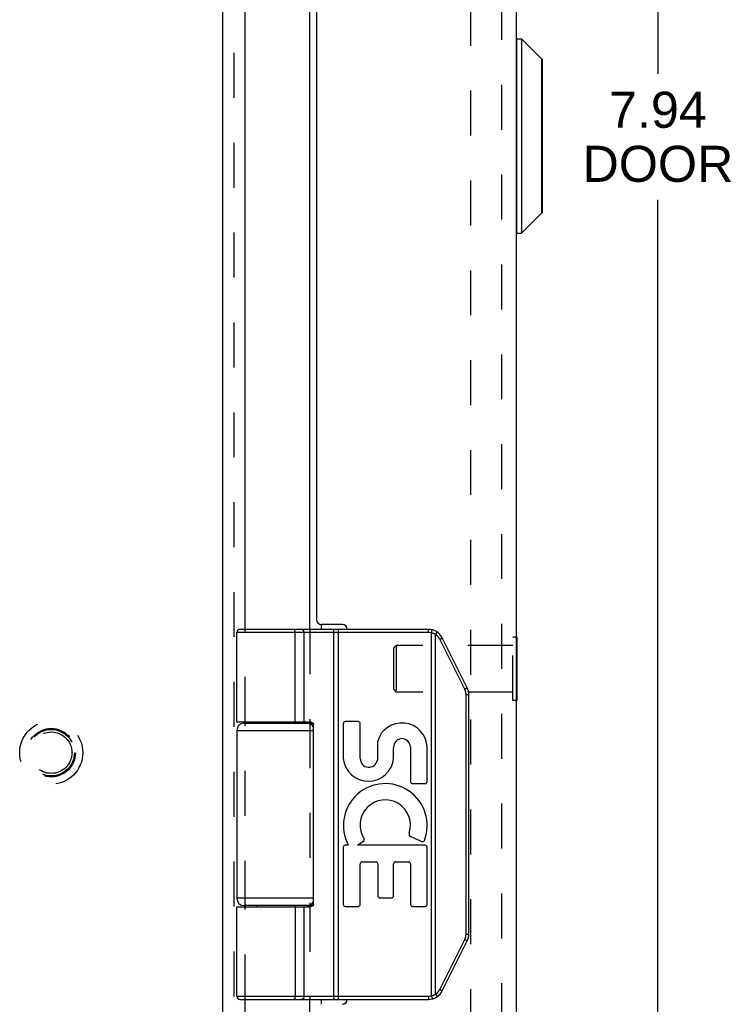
# Model space of a CAD drawing. Header units: inches. Extents: x 0 to 33.1, y 0 to 21.4.
# Tile 3 of 10: x 3.7 to 6.6, y 4.4 to 8.4. Entities that reach past the tile are written whole.
import ezdxf

# ---------------------------------------------------------------- set-up
doc = ezdxf.new("R2010")
doc.units = ezdxf.units.IN
doc.header["$LTSCALE"] = 1.821217
doc.header["$MEASUREMENT"] = 0
doc.linetypes.add('HIDDEN', pattern=[0.2, 0.1, -0.1])
doc.layers.get('0').update_dxf_attribs({"linetype": 'CONTINUOUS'})
for name, color, linetype in [('DEFAULT_2', 8, 'HIDDEN'), ('DIMENSIONS', 7, 'CONTINUOUS'), ('DOOR_ASSEMBLY', 7, 'CONTINUOUS')]:
    doc.layers.add(name, color=color, linetype=linetype)
doc.styles.get("Standard").update_dxf_attribs({"font": 'arial.ttf'})
doc.dimstyles.new('DIMSTYLE_1', dxfattribs={"dimtxt": 0.146087, "dimasz": 0.194783, "dimexe": 0.09, "dimexo": 0.07, "dimgap": 0.0375, "dimtad": 0, "dimtih": 1, "dimtoh": 1, "dimzin": 4, "dimdsep": 46, "dimtxsty": 'Standard', "dimblk": '_FILLED', "dimblk1": '_FILLED', "dimblk2": '_FILLED', "dimcen": 0.09, "dimazin": 1, "dimtfac": 1, "dimtdec": 3, "dimtofl": 0, "dimtmove": 0, "dimatfit": 3, "dimldrblk": '_FILLED', "dimfxl": 0, "dimtolj": 1, "dimtzin": 4, "dimarcsym": 0})

# ---------------------------------------------------------------- blocks, each defined once
blk = doc.blocks.new('_FILLED')
at = {"color": 0, "linetype": 'ByBlock'}
blk.add_solid([(0, 0), (-1, 0.2), (-1, -0.2)], dxfattribs=at)
blk = doc.blocks.new('*D13')
at = {"layer": 'DIMENSIONS', "color": 2, "linetype": 'Continuous'}
for p, q in [((5.7719, 11.8516), (6.5059, 11.8516)), ((6.3306, 11.8516), (6.3306, 8.1341)), ((6.3306, 3.9116), (6.3306, 7.6228)), ((5.7719, 3.9116), (6.5059, 3.9116))]:
    blk.add_line(p, q, dxfattribs=at)
at = {"layer": 'DIMENSIONS', "color": 2, "linetype": 'Continuous', "xscale": 0.1947826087, "yscale": 0.1947826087, "zscale": 0.1947826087}
for p, rotation in [((6.3306, 11.8516), 90), ((6.3306, 3.9116), 270)]:
    blk.add_blockref('_FILLED', p, dxfattribs=dict(at, rotation=rotation))
at = {"layer": 'DIMENSIONS', "color": 2, "linetype": 'Continuous', "insert": (6.3306, 8.061), "char_height": 0.14609, "width": 0.611502, "attachment_point": 2, "line_spacing_factor": 0.9}
blk.add_mtext('7.94\\PDOOR', dxfattribs=at)

msp = doc.modelspace()

# ---------------------------------------------------------------- linework, layer by layer
at = {"color": 3, "linetype": 'Continuous'}
for p, q in [((4.564, 11.8606), (4.564, 3.9509)), ((4.656, 5.8816), (4.656, 9.8816)), ((4.9189, 5.8816), (4.9189, 9.8816)), ((4.9649, 5.9016), (4.9649, 5.8816)), ((4.656, 5.5016), (4.656, 5.5066)), ((4.9189, 5.5016), (4.9189, 5.5064)), ((4.656, 4.7566), (4.656, 4.7616)), ((4.9189, 4.7569), (4.9189, 4.7616)), ((4.656, 4.0025), (4.656, 4.3816)), ((4.9189, 4.3111), (4.9189, 4.3816)), ((4.9649, 4.3816), (4.9649, 4.3616))]:
    msp.add_line(p, q, dxfattribs=at)
at = {"layer": 'DEFAULT_2', "color": 8, "linetype": 'HIDDEN'}
for p, q in [((4.61, 11.8607), (4.61, 4.0026)), ((5.5713, 4.2409), (5.5713, 11.5224)), ((4.656, 5.5066), (4.656, 5.8816)), ((4.9189, 5.8816), (4.9189, 5.5064)), ((4.656, 4.7616), (4.656, 5.5016)), ((4.9189, 5.5016), (4.9189, 4.7616)), ((4.656, 4.3816), (4.656, 4.7566)), ((4.9189, 4.7569), (4.9189, 4.3816))]:
    msp.add_line(p, q, dxfattribs=at)
for radius in [0.128, 0.0981, 0.094, 0.084]:
    msp.add_circle((3.87, 5.3816), radius, dxfattribs=at)
at = {"layer": 'DOOR_ASSEMBLY', "color": 8, "linetype": 'HIDDEN'}
for p, q in [((5.6955, 11.7316), (5.6955, 4.0316)), ((5.7555, 5.8496), (5.7415, 5.8496)), ((5.7415, 5.5936), (5.7415, 5.8496)), ((5.2595, 5.8056), (5.2695, 5.8156)), ((5.2595, 5.6376), (5.2595, 5.8056)), ((5.7415, 5.8156), (5.2695, 5.8156)), ((5.2695, 5.8156), (5.2695, 5.6276)), ((5.2595, 5.6376), (5.2695, 5.6276)), ((5.7415, 5.6276), (5.2695, 5.6276)), ((5.7555, 5.5936), (5.7415, 5.5936))]:
    msp.add_line(p, q, dxfattribs=at)
at = {"layer": 'DOOR_ASSEMBLY', "color": 3, "linetype": 'Continuous'}
for p, q in [((5.7555, 11.7316), (5.7555, 4.0316)), ((4.9455, 9.8416), (4.9455, 5.9216)), ((5.0505, 5.9016), (4.9655, 5.9016))]:
    msp.add_line(p, q, dxfattribs=at)
at = {"layer": 'DOOR_ASSEMBLY', "color": 7, "linetype": 'Continuous'}
for p, q in [((5.7586, 8.2757), (5.7773, 8.2757)), ((5.7586, 7.4876), (5.7586, 8.2757)), ((5.7773, 8.2757), (5.8604, 8.1926)), ((5.7773, 8.2757), (5.7773, 7.4876)), ((5.8604, 7.5707), (5.8604, 8.1926)), ((5.8625, 7.5757), (5.8625, 8.1876)), ((5.7773, 7.4876), (5.8604, 7.5707)), ((5.7586, 7.4876), (5.7773, 7.4876)), ((5.3999, 5.8686), (4.6225, 5.8686)), ((4.6225, 5.5066), (4.6225, 5.8686)), ((5.3999, 5.8816), (4.6355, 5.8816)), ((4.853, 5.8816), (4.8528, 5.8816)), ((4.8531, 5.8816), (4.853, 5.8816)), ((4.8594, 5.5066), (4.8594, 5.8689)), ((4.8594, 5.5066), (4.8594, 5.8689)), ((4.8954, 5.5066), (4.8954, 5.8686)), ((5.0156, 5.8769), (5.0156, 5.8772)), ((5.0157, 5.8765), (5.0156, 5.8769)), ((5.0157, 5.8762), (5.0157, 5.8765)), ((5.0157, 5.8758), (5.0157, 5.8762)), ((5.0158, 5.8755), (5.0157, 5.8758)), ((5.0158, 5.8751), (5.0158, 5.8755)), ((5.0158, 5.8747), (5.0158, 5.8751)), ((5.0159, 5.8743), (5.0158, 5.8747)), ((5.0159, 5.8739), (5.0159, 5.8743)), ((5.0159, 5.8735), (5.0159, 5.8739)), ((5.0159, 5.8731), (5.0159, 5.8735)), ((5.016, 5.8727), (5.0159, 5.8731)), ((5.016, 5.8723), (5.016, 5.8727)), ((5.016, 5.8719), (5.016, 5.8723)), ((5.016, 5.8715), (5.016, 5.8719)), ((5.016, 5.8704), (5.016, 5.8708)), ((5.0161, 5.8699), (5.016, 5.8704)), ((5.0161, 5.8695), (5.0161, 5.8699)), ((5.0161, 5.8691), (5.0161, 5.8695)), ((5.0161, 4.3946), (5.0161, 5.8691)), ((5.0353, 4.3816), (5.0353, 5.8816)), ((5.3999, 5.8686), (5.3999, 5.8816)), ((5.4118, 5.8672), (5.4149, 5.8798)), ((5.4332, 5.8672), (5.4333, 5.8674)), ((5.4333, 5.8674), (5.4335, 5.8677)), ((5.4335, 5.8677), (5.4336, 5.868)), ((5.4118, 4.3961), (5.4118, 5.8672)), ((5.4291, 5.8603), (5.4295, 5.8609)), ((5.4291, 4.403), (5.4291, 5.8603)), ((5.4295, 5.8609), (5.4298, 5.8614)), ((5.4298, 5.8614), (5.4302, 5.862)), ((5.4302, 5.862), (5.4305, 5.8625)), ((5.4305, 5.8625), (5.4308, 5.863)), ((5.4308, 5.863), (5.4311, 5.8635)), ((5.4311, 5.8635), (5.4313, 5.8639)), ((5.4313, 5.8639), (5.4315, 5.8642)), ((5.4315, 5.8642), (5.4317, 5.8646)), ((5.4317, 5.8646), (5.4319, 5.8649)), ((5.4319, 5.8649), (5.4321, 5.8652)), ((5.4321, 5.8652), (5.4323, 5.8655)), ((5.4323, 5.8655), (5.4325, 5.8658)), ((5.4325, 5.8658), (5.4326, 5.8661)), ((5.4326, 5.8661), (5.4328, 5.8665)), ((5.4328, 5.8665), (5.433, 5.8667)), ((5.446, 5.8413), (5.4465, 5.8416)), ((5.5471, 5.639), (5.446, 5.8413)), ((5.4465, 5.8416), (5.4473, 5.842)), ((5.4473, 5.842), (5.448, 5.8424)), ((5.448, 5.8424), (5.4488, 5.8427)), ((5.4488, 5.8427), (5.4495, 5.8431)), ((5.4495, 5.8431), (5.4502, 5.8435)), ((5.4502, 5.8435), (5.4508, 5.8439)), ((5.4508, 5.8439), (5.4513, 5.8441)), ((5.4513, 5.8441), (5.4517, 5.8444)), ((5.4517, 5.8444), (5.4522, 5.8446)), ((5.4522, 5.8446), (5.4526, 5.8449)), ((5.4526, 5.8449), (5.453, 5.8451)), ((5.453, 5.8451), (5.4532, 5.8452)), ((5.4532, 5.8452), (5.4535, 5.8454)), ((5.4535, 5.8454), (5.4537, 5.8455)), ((5.4537, 5.8455), (5.4539, 5.8457)), ((5.4539, 5.8457), (5.4541, 5.8458)), ((5.4541, 5.8458), (5.4543, 5.8459)), ((5.4543, 5.8459), (5.4545, 5.846)), ((5.5569, 5.6448), (5.4558, 5.8471)), ((5.7595, 5.8496), (5.7555, 5.8496)), ((5.7595, 5.5936), (5.7595, 5.8496)), ((5.5471, 5.639), (5.5477, 5.6393)), ((5.5477, 5.6393), (5.5484, 5.6397)), ((5.5484, 5.6397), (5.5492, 5.6401)), ((5.5492, 5.6401), (5.5499, 5.6405)), ((5.5499, 5.6405), (5.5506, 5.6409)), ((5.5506, 5.6409), (5.5513, 5.6412)), ((5.5513, 5.6412), (5.5519, 5.6416)), ((5.5519, 5.6416), (5.5524, 5.6419)), ((5.5524, 5.6419), (5.5529, 5.6421)), ((5.5529, 5.6421), (5.5533, 5.6424)), ((5.5533, 5.6424), (5.5537, 5.6426)), ((5.5537, 5.6426), (5.5541, 5.6428)), ((5.5541, 5.6428), (5.5544, 5.643)), ((5.5544, 5.643), (5.5546, 5.6431)), ((5.5546, 5.6431), (5.5548, 5.6433)), ((5.5548, 5.6433), (5.5551, 5.6434)), ((5.5551, 5.6434), (5.5553, 5.6435)), ((5.5553, 5.6435), (5.5555, 5.6437)), ((5.5555, 5.6437), (5.5556, 5.6438)), ((5.5523, 5.6169), (5.5635, 5.6169)), ((5.5523, 4.6464), (5.5523, 5.6169)), ((5.5635, 4.6464), (5.5635, 5.6169)), ((5.7595, 5.5936), (5.7555, 5.5936)), ((4.6225, 5.4716), (4.9335, 5.4716)), ((4.6225, 5.4716), (4.6225, 4.7916)), ((4.6525, 5.5016), (4.9312, 5.5016)), ((4.702, 5.5066), (4.702, 5.5016)), ((4.858, 5.5066), (4.858, 5.5016)), ((4.9335, 4.7666), (4.9335, 5.4966)), ((5.0543, 5.4992), (5.0543, 5.3581)), ((5.1146, 5.5076), (5.0627, 5.5076)), ((5.123, 5.3576), (5.123, 5.4992)), ((5.193, 5.4259), (5.193, 5.3511)), ((5.2584, 5.3592), (5.2586, 5.4019)), ((5.3271, 5.4043), (5.3271, 5.2646)), ((5.3945, 5.2646), (5.3945, 5.4043)), ((5.3355, 5.2562), (5.3861, 5.2562)), ((5.3282, 5.0414), (5.3735, 5.0218)), ((5.0543, 4.9983), (5.0543, 4.7668)), ((5.0744, 5.0067), (5.0627, 5.0067)), ((5.1117, 5.0067), (5.1372, 5.0246)), ((5.3861, 5.0067), (5.1117, 5.0067)), ((5.3945, 4.7668), (5.3945, 4.9983)), ((5.123, 4.7668), (5.123, 4.9309)), ((5.1314, 4.9393), (5.1861, 4.9393)), ((5.1945, 4.9309), (5.1945, 4.8013)), ((5.2582, 4.8013), (5.2582, 4.9309)), ((5.2666, 4.9393), (5.3187, 4.9393)), ((5.3271, 4.9309), (5.3271, 4.7668)), ((4.9335, 4.7916), (4.6225, 4.7916)), ((5.2029, 4.7929), (5.2498, 4.7929)), ((4.6225, 4.7566), (4.9136, 4.7567)), ((4.6225, 4.3946), (4.6225, 4.7566)), ((4.9312, 4.7616), (4.6525, 4.7616)), ((4.702, 4.7616), (4.702, 4.7566)), ((4.858, 4.7616), (4.858, 4.7566)), ((4.8954, 4.3946), (4.8954, 4.7566)), ((5.0627, 4.7584), (5.1146, 4.7584)), ((5.3355, 4.7584), (5.3861, 4.7584)), ((5.5523, 4.6464), (5.5635, 4.6464)), ((5.446, 4.422), (5.5471, 4.6243)), ((5.4558, 4.4162), (5.5569, 4.6185)), ((5.5471, 4.6243), (5.548, 4.6238)), ((5.548, 4.6238), (5.5488, 4.6234)), ((5.5488, 4.6234), (5.5495, 4.623)), ((5.5495, 4.623), (5.5503, 4.6226)), ((5.5503, 4.6226), (5.551, 4.6222)), ((5.551, 4.6222), (5.5516, 4.6219)), ((5.5516, 4.6219), (5.5521, 4.6216)), ((5.5521, 4.6216), (5.5526, 4.6213)), ((5.5526, 4.6213), (5.553, 4.6211)), ((5.553, 4.6211), (5.5534, 4.6208)), ((5.5534, 4.6208), (5.5539, 4.6206)), ((5.5539, 4.6206), (5.5541, 4.6205)), ((5.5541, 4.6205), (5.5544, 4.6203)), ((5.5544, 4.6203), (5.5546, 4.6202)), ((5.5546, 4.6202), (5.5548, 4.62)), ((5.5548, 4.62), (5.5551, 4.6199)), ((4.6225, 4.3946), (5.3999, 4.3946)), ((5.0161, 4.3933), (5.016, 4.3929)), ((5.016, 4.3929), (5.016, 4.3925)), ((5.016, 4.3925), (5.016, 4.3921)), ((5.016, 4.3921), (5.016, 4.3916)), ((5.016, 4.3916), (5.016, 4.3912)), ((5.016, 4.3912), (5.016, 4.3908)), ((5.016, 4.3908), (5.016, 4.3904)), ((5.0161, 4.3946), (5.0161, 4.3942)), ((5.0161, 4.3942), (5.0161, 4.3938)), ((5.0161, 4.3938), (5.0161, 4.3933)), ((5.3999, 4.3946), (5.3999, 4.3816)), ((5.4118, 4.3961), (5.4149, 4.3835)), ((5.4291, 4.403), (5.4295, 4.4024)), ((5.4295, 4.4024), (5.4298, 4.4019)), ((5.4298, 4.4019), (5.4302, 4.4013)), ((5.4302, 4.4013), (5.4305, 4.4008)), ((5.4305, 4.4008), (5.4308, 4.4003)), ((5.4308, 4.4003), (5.4311, 4.3998)), ((5.4311, 4.3998), (5.4313, 4.3994)), ((5.4313, 4.3994), (5.4315, 4.3991)), ((5.4318, 4.3986), (5.432, 4.3982)), ((5.432, 4.3982), (5.4322, 4.3979)), ((5.4322, 4.3979), (5.4324, 4.3976)), ((5.4324, 4.3976), (5.4326, 4.3973)), ((5.4326, 4.3973), (5.4327, 4.397)), ((5.4327, 4.397), (5.4329, 4.3967)), ((5.4329, 4.3967), (5.433, 4.3964)), ((5.433, 4.3964), (5.4332, 4.3961)), ((5.4332, 4.3961), (5.4333, 4.3958)), ((5.4333, 4.3958), (5.4335, 4.3956)), ((5.446, 4.422), (5.4469, 4.4215)), ((5.4469, 4.4215), (5.4477, 4.4211)), ((5.4477, 4.4211), (5.4484, 4.4207)), ((5.4484, 4.4207), (5.4491, 4.4204)), ((5.4491, 4.4204), (5.4498, 4.42)), ((5.4498, 4.42), (5.4505, 4.4196)), ((5.4505, 4.4196), (5.451, 4.4194)), ((5.451, 4.4194), (5.4514, 4.4191)), ((5.4514, 4.4191), (5.4519, 4.4188)), ((5.4519, 4.4188), (5.4523, 4.4186)), ((5.4523, 4.4186), (5.4527, 4.4184)), ((5.4527, 4.4184), (5.453, 4.4182)), ((5.4534, 4.418), (5.4536, 4.4178)), ((5.4536, 4.4178), (5.4538, 4.4177)), ((5.4538, 4.4177), (5.454, 4.4176)), ((5.454, 4.4176), (5.4542, 4.4175)), ((4.6355, 4.3816), (5.3999, 4.3816)), ((4.853, 4.3816), (4.8528, 4.3816)), ((4.8531, 4.3817), (4.853, 4.3816)), ((4.8532, 4.3817), (4.8531, 4.3817)), ((5.0157, 4.3868), (5.0156, 4.3864)), ((5.0158, 4.3878), (5.0157, 4.3875)), ((5.0157, 4.3875), (5.0157, 4.3871)), ((5.0157, 4.3871), (5.0157, 4.3868)), ((5.0159, 4.389), (5.0158, 4.3886)), ((5.0158, 4.3886), (5.0158, 4.3882)), ((5.0158, 4.3882), (5.0158, 4.3878)), ((5.016, 4.3904), (5.0159, 4.39)), ((5.0159, 4.39), (5.0159, 4.3896))]:
    msp.add_line(p, q, dxfattribs=at)
for points in [[(4.8594, 5.8689), (4.8594, 5.8691), (4.8594, 5.8693), (4.8594, 5.8695), (4.8594, 5.8697), (4.8594, 5.8699), (4.8594, 5.8702), (4.8594, 5.8704), (4.8594, 5.8706), (4.8593, 5.8708), (4.8593, 5.871), (4.8593, 5.8712), (4.8593, 5.8715), (4.8592, 5.8717), (4.8592, 5.8719), (4.8592, 5.8721), (4.8592, 5.8723), (4.8591, 5.8725), (4.8591, 5.8727), (4.8591, 5.8729), (4.859, 5.8731), (4.859, 5.8733), (4.8589, 5.8735), (4.8589, 5.8737), (4.8589, 5.8739), (4.8588, 5.8741), (4.8588, 5.8743), (4.8587, 5.8745), (4.8587, 5.8747), (4.8586, 5.8749), (4.8586, 5.8751), (4.8585, 5.8753), (4.8585, 5.8755), (4.8584, 5.8756), (4.8583, 5.8758), (4.8583, 5.876), (4.8582, 5.8762), (4.8581, 5.8764), (4.8581, 5.8765), (4.858, 5.8767), (4.8579, 5.8769), (4.8579, 5.877), (4.8578, 5.8772), (4.8577, 5.8774), (4.8577, 5.8775), (4.8576, 5.8777), (4.8575, 5.8778), (4.8574, 5.878), (4.8573, 5.8781), (4.8573, 5.8783), (4.8572, 5.8784), (4.8571, 5.8786), (4.857, 5.8787), (4.8569, 5.8789), (4.8568, 5.879), (4.8568, 5.8791), (4.8567, 5.8792), (4.8566, 5.8794), (4.8565, 5.8795), (4.8564, 5.8796), (4.8563, 5.8797), (4.8562, 5.8798), (4.8561, 5.8799), (4.856, 5.88), (4.8559, 5.8802), (4.8558, 5.8803), (4.8557, 5.8803), (4.8556, 5.8804), (4.8555, 5.8805), (4.8554, 5.8806), (4.8553, 5.8807), (4.8552, 5.8808), (4.8551, 5.8809), (4.855, 5.8809), (4.8549, 5.881), (4.8548, 5.8811), (4.8547, 5.8811), (4.8546, 5.8812), (4.8545, 5.8812), (4.8544, 5.8813), (4.8543, 5.8813), (4.8542, 5.8814), (4.8541, 5.8814), (4.854, 5.8815), (4.8539, 5.8815), (4.8537, 5.8815), (4.8536, 5.8816), (4.8535, 5.8816), (4.8534, 5.8816), (4.8533, 5.8816), (4.8532, 5.8816), (4.8531, 5.8816)], [(4.8594, 5.8689), (4.8594, 5.8691), (4.8594, 5.8693), (4.8594, 5.8695), (4.8594, 5.8697), (4.8594, 5.8699), (4.8593, 5.8702), (4.8593, 5.8704), (4.8593, 5.8706), (4.8593, 5.8708), (4.8593, 5.871), (4.8593, 5.8712), (4.8592, 5.8715), (4.8592, 5.8717), (4.8592, 5.8719), (4.8592, 5.8721), (4.8591, 5.8723), (4.8591, 5.8725), (4.8591, 5.8727), (4.859, 5.8729), (4.859, 5.8731), (4.859, 5.8733), (4.8589, 5.8735), (4.8589, 5.8737), (4.8588, 5.8739), (4.8588, 5.8741), (4.8587, 5.8743), (4.8587, 5.8745), (4.8586, 5.8747), (4.8586, 5.8749), (4.8585, 5.8751), (4.8585, 5.8753), (4.8584, 5.8755), (4.8584, 5.8756), (4.8583, 5.8758), (4.8582, 5.876), (4.8582, 5.8762), (4.8581, 5.8764), (4.858, 5.8765), (4.858, 5.8767), (4.8579, 5.8769), (4.8578, 5.877), (4.8578, 5.8772), (4.8577, 5.8774), (4.8576, 5.8775), (4.8576, 5.8777), (4.8575, 5.8778), (4.8574, 5.878), (4.8573, 5.8781), (4.8572, 5.8783), (4.8572, 5.8784), (4.8571, 5.8786), (4.857, 5.8787), (4.8569, 5.8789), (4.8568, 5.879), (4.8567, 5.8791), (4.8566, 5.8792), (4.8565, 5.8794), (4.8565, 5.8795), (4.8564, 5.8796), (4.8563, 5.8797), (4.8562, 5.8798), (4.8561, 5.8799), (4.856, 5.88), (4.8559, 5.8802), (4.8558, 5.8803), (4.8557, 5.8803), (4.8556, 5.8804), (4.8555, 5.8805), (4.8554, 5.8806), (4.8553, 5.8807), (4.8552, 5.8808), (4.8551, 5.8809), (4.855, 5.8809), (4.8549, 5.881), (4.8548, 5.8811), (4.8547, 5.8811), (4.8546, 5.8812), (4.8545, 5.8812), (4.8544, 5.8813), (4.8543, 5.8813), (4.8541, 5.8814), (4.854, 5.8814), (4.8539, 5.8815), (4.8538, 5.8815), (4.8537, 5.8815), (4.8536, 5.8816), (4.8535, 5.8816), (4.8534, 5.8816), (4.8533, 5.8816), (4.8532, 5.8816)], [(4.8954, 5.8686), (4.8954, 5.8689), (4.8954, 5.8691), (4.8954, 5.8693), (4.8954, 5.8695), (4.8954, 5.8697), (4.8953, 5.8699), (4.8953, 5.8702), (4.8953, 5.8704), (4.8953, 5.8706), (4.8952, 5.8708), (4.8952, 5.871), (4.8952, 5.8712), (4.8952, 5.8715), (4.8951, 5.8717), (4.8951, 5.8719), (4.895, 5.8721), (4.895, 5.8723), (4.8949, 5.8725), (4.8949, 5.8727), (4.8948, 5.8729), (4.8948, 5.8731), (4.8947, 5.8733), (4.8947, 5.8735), (4.8946, 5.8737), (4.8945, 5.8739), (4.8945, 5.8741), (4.8944, 5.8743), (4.8943, 5.8745), (4.8943, 5.8747), (4.8942, 5.8749), (4.8941, 5.8751), (4.894, 5.8753), (4.8939, 5.8755), (4.8938, 5.8756), (4.8938, 5.8758), (4.8937, 5.876), (4.8936, 5.8762), (4.8935, 5.8764), (4.8934, 5.8765), (4.8933, 5.8767), (4.8932, 5.8769), (4.8931, 5.877), (4.893, 5.8772), (4.8928, 5.8774), (4.8927, 5.8775), (4.8926, 5.8777), (4.8925, 5.8778), (4.8924, 5.878), (4.8923, 5.8781), (4.8921, 5.8783), (4.892, 5.8784), (4.8919, 5.8786), (4.8918, 5.8787), (4.8916, 5.8789), (4.8915, 5.879), (4.8914, 5.8791), (4.8912, 5.8792), (4.8911, 5.8794), (4.891, 5.8795), (4.8908, 5.8796), (4.8907, 5.8797), (4.8906, 5.8798), (4.8904, 5.8799), (4.8903, 5.88), (4.8901, 5.8802), (4.89, 5.8803), (4.8898, 5.8803), (4.8897, 5.8804), (4.8895, 5.8805), (4.8894, 5.8806), (4.8892, 5.8807), (4.8891, 5.8808), (4.8889, 5.8809), (4.8888, 5.8809), (4.8886, 5.881), (4.8885, 5.8811), (4.8883, 5.8811), (4.8881, 5.8812), (4.888, 5.8812), (4.8878, 5.8813), (4.8877, 5.8813), (4.8875, 5.8814), (4.8873, 5.8814), (4.8872, 5.8815), (4.887, 5.8815), (4.8869, 5.8815), (4.8867, 5.8816), (4.8865, 5.8816), (4.8864, 5.8816), (4.8862, 5.8816), (4.886, 5.8816), (4.8859, 5.8816), (4.8857, 5.8816), (4.8855, 5.8816)], [(5.0156, 5.8772), (5.0155, 5.8774), (5.0155, 5.8775), (5.0155, 5.8777), (5.0155, 5.8778), (5.0155, 5.878), (5.0154, 5.8781), (5.0154, 5.8783), (5.0154, 5.8784), (5.0154, 5.8786), (5.0153, 5.8787), (5.0153, 5.8789), (5.0153, 5.879), (5.0153, 5.8791), (5.0152, 5.8792), (5.0152, 5.8794), (5.0152, 5.8795), (5.0151, 5.8796), (5.0151, 5.8797), (5.0151, 5.8798), (5.0151, 5.8799), (5.015, 5.88), (5.015, 5.8802), (5.015, 5.8803), (5.0149, 5.8803), (5.0149, 5.8804), (5.0149, 5.8805), (5.0148, 5.8806), (5.0148, 5.8807), (5.0148, 5.8808), (5.0148, 5.8809), (5.0147, 5.8809), (5.0147, 5.881), (5.0147, 5.8811), (5.0146, 5.8811), (5.0146, 5.8812), (5.0146, 5.8812), (5.0145, 5.8813), (5.0145, 5.8813), (5.0145, 5.8814), (5.0144, 5.8814), (5.0144, 5.8815), (5.0144, 5.8815), (5.0143, 5.8815), (5.0143, 5.8816), (5.0143, 5.8816), (5.0142, 5.8816), (5.0142, 5.8816), (5.0142, 5.8816), (5.0141, 5.8816), (5.0141, 5.8816), (5.0141, 5.8816)], [(5.016, 5.8708), (5.016, 5.871), (5.016, 5.8715)], [(5.4336, 5.868), (5.4337, 5.8681), (5.4337, 5.8682), (5.4338, 5.8684), (5.4338, 5.8685), (5.4339, 5.8686), (5.4339, 5.8687), (5.434, 5.8688), (5.434, 5.8689), (5.4341, 5.869), (5.4341, 5.8691), (5.4342, 5.8693), (5.4342, 5.8694), (5.4343, 5.8695), (5.4343, 5.8695), (5.4343, 5.8696), (5.4344, 5.8697), (5.4344, 5.8698), (5.4344, 5.8699), (5.4345, 5.87), (5.4345, 5.8701), (5.4345, 5.8702), (5.4345, 5.8702), (5.4345, 5.8703), (5.4346, 5.8704), (5.4346, 5.8704), (5.4346, 5.8705), (5.4346, 5.8706), (5.4346, 5.8706), (5.4346, 5.8707), (5.4346, 5.8707), (5.4346, 5.8708), (5.4346, 5.8708), (5.4346, 5.8709), (5.4346, 5.8709), (5.4346, 5.871), (5.4346, 5.871), (5.4346, 5.871), (5.4346, 5.8711), (5.4346, 5.8711), (5.4346, 5.8711), (5.4346, 5.8711), (5.4346, 5.8711), (5.4345, 5.8712)], [(5.4291, 5.8603), (5.4286, 5.8606), (5.4281, 5.8609), (5.4276, 5.8612), (5.4271, 5.8615), (5.4266, 5.8618), (5.4261, 5.862), (5.4255, 5.8623), (5.425, 5.8626), (5.4245, 5.8628), (5.424, 5.8631), (5.4234, 5.8633), (5.4229, 5.8636), (5.4224, 5.8638), (5.4218, 5.864), (5.4213, 5.8642), (5.4207, 5.8645), (5.4202, 5.8647), (5.4196, 5.8649), (5.4191, 5.8651), (5.4185, 5.8653), (5.418, 5.8655), (5.4174, 5.8656), (5.4169, 5.8658), (5.4163, 5.866), (5.4158, 5.8662), (5.4152, 5.8663), (5.4146, 5.8665), (5.4141, 5.8666), (5.4135, 5.8668), (5.4129, 5.8669), (5.4124, 5.8671), (5.4118, 5.8672)], [(5.446, 5.8413), (5.4457, 5.8418), (5.4455, 5.8422), (5.4452, 5.8427), (5.445, 5.8432), (5.4447, 5.8436), (5.4444, 5.8441), (5.4442, 5.8446), (5.4439, 5.845), (5.4436, 5.8455), (5.4433, 5.8459), (5.443, 5.8464), (5.4427, 5.8468), (5.4424, 5.8473), (5.4421, 5.8477), (5.4418, 5.8481), (5.4415, 5.8486), (5.4412, 5.849), (5.4408, 5.8494), (5.4405, 5.8499), (5.4402, 5.8503), (5.4398, 5.8507), (5.4395, 5.8511), (5.4391, 5.8515), (5.4388, 5.8519), (5.4384, 5.8523), (5.4381, 5.8527), (5.4377, 5.8531), (5.4373, 5.8535), (5.437, 5.8539), (5.4366, 5.8542), (5.4362, 5.8546), (5.4358, 5.855), (5.4354, 5.8554), (5.435, 5.8557), (5.4346, 5.8561), (5.4342, 5.8564), (5.4338, 5.8568), (5.4334, 5.8571), (5.433, 5.8575), (5.4326, 5.8578), (5.4322, 5.8581), (5.4317, 5.8585), (5.4313, 5.8588), (5.4309, 5.8591), (5.4305, 5.8594), (5.43, 5.8597), (5.4296, 5.86), (5.4291, 5.8603)], [(5.433, 5.8667), (5.433, 5.8669), (5.4332, 5.8672)], [(5.4545, 5.846), (5.4546, 5.8461), (5.4547, 5.8461), (5.4548, 5.8462), (5.4548, 5.8462), (5.4549, 5.8463), (5.455, 5.8463), (5.4551, 5.8464), (5.4551, 5.8464), (5.4552, 5.8465), (5.4553, 5.8465), (5.4553, 5.8466), (5.4554, 5.8466), (5.4554, 5.8467), (5.4555, 5.8467), (5.4555, 5.8467), (5.4556, 5.8468), (5.4556, 5.8468), (5.4556, 5.8468), (5.4557, 5.8469), (5.4557, 5.8469), (5.4557, 5.8469), (5.4557, 5.8469), (5.4557, 5.847), (5.4558, 5.847), (5.4558, 5.847), (5.4558, 5.847), (5.4558, 5.8471), (5.4558, 5.8471), (5.4558, 5.8471), (5.4558, 5.8471)], [(5.5523, 5.6169), (5.5523, 5.6174), (5.5523, 5.618), (5.5523, 5.6185), (5.5523, 5.6191), (5.5522, 5.6196), (5.5522, 5.6202), (5.5522, 5.6207), (5.5521, 5.6213), (5.5521, 5.6218), (5.552, 5.6223), (5.5519, 5.6229), (5.5519, 5.6234), (5.5518, 5.624), (5.5517, 5.6245), (5.5516, 5.625), (5.5515, 5.6256), (5.5514, 5.6261), (5.5513, 5.6267), (5.5512, 5.6272), (5.5511, 5.6277), (5.551, 5.6283), (5.5509, 5.6288), (5.5507, 5.6293), (5.5506, 5.6299), (5.5504, 5.6304), (5.5503, 5.6309), (5.5501, 5.6314), (5.55, 5.6319), (5.5498, 5.6325), (5.5496, 5.633), (5.5494, 5.6335), (5.5493, 5.634), (5.5491, 5.6345), (5.5489, 5.635), (5.5487, 5.6355), (5.5485, 5.636), (5.5482, 5.6366), (5.548, 5.6371), (5.5478, 5.6376), (5.5476, 5.638), (5.5473, 5.6385), (5.5471, 5.639)], [(5.5556, 5.6438), (5.5557, 5.6438), (5.5558, 5.6439), (5.5559, 5.6439), (5.556, 5.644), (5.556, 5.644), (5.5561, 5.6441), (5.5562, 5.6441), (5.5563, 5.6442), (5.5563, 5.6442), (5.5564, 5.6443), (5.5564, 5.6443), (5.5565, 5.6444), (5.5565, 5.6444), (5.5566, 5.6444), (5.5566, 5.6445), (5.5567, 5.6445), (5.5567, 5.6445), (5.5568, 5.6446), (5.5568, 5.6446), (5.5568, 5.6446), (5.5568, 5.6447), (5.5569, 5.6447), (5.5569, 5.6447), (5.5569, 5.6447), (5.5569, 5.6448), (5.5569, 5.6448), (5.5569, 5.6448), (5.5569, 5.6448), (5.5569, 5.6448), (5.5569, 5.6448)], [(4.6225, 5.5066), (4.9136, 5.5066), (4.9142, 5.5066), (4.9149, 5.5066), (4.9155, 5.5066), (4.9162, 5.5066), (4.9168, 5.5065), (4.9175, 5.5065), (4.9181, 5.5065), (4.9186, 5.5064), (4.9192, 5.5063), (4.9197, 5.5063), (4.9202, 5.5062), (4.9207, 5.5061), (4.9212, 5.5061), (4.9216, 5.506), (4.9221, 5.5059), (4.9225, 5.5058), (4.9229, 5.5057), (4.9233, 5.5056), (4.9237, 5.5056), (4.9241, 5.5055), (4.9244, 5.5054), (4.9248, 5.5053), (4.9251, 5.5052), (4.9254, 5.505), (4.9257, 5.5049), (4.926, 5.5048), (4.9263, 5.5047), (4.9266, 5.5046), (4.9269, 5.5045), (4.9271, 5.5044), (4.9274, 5.5043), (4.9276, 5.5041), (4.9279, 5.504), (4.9281, 5.5039), (4.9283, 5.5038), (4.9286, 5.5037), (4.9288, 5.5035), (4.929, 5.5034), (4.9292, 5.5033), (4.9294, 5.5032), (4.9295, 5.5031), (4.9297, 5.5029), (4.9299, 5.5028), (4.93, 5.5027), (4.9302, 5.5026), (4.9304, 5.5024), (4.9305, 5.5023), (4.9306, 5.5022), (4.9308, 5.5021), (4.9309, 5.502), (4.931, 5.5018), (4.9312, 5.5017), (4.9313, 5.5016), (4.9314, 5.5015), (4.9315, 5.5013), (4.9316, 5.5012), (4.9317, 5.5011), (4.9318, 5.501), (4.9319, 5.5009), (4.932, 5.5007), (4.9321, 5.5006), (4.9322, 5.5005), (4.9323, 5.5004), (4.9323, 5.5003), (4.9324, 5.5002), (4.9325, 5.5), (4.9325, 5.4999), (4.9326, 5.4998), (4.9327, 5.4997), (4.9327, 5.4996), (4.9328, 5.4995), (4.9328, 5.4994), (4.9329, 5.4993), (4.9329, 5.4991), (4.933, 5.499), (4.933, 5.4989), (4.9331, 5.4988), (4.9331, 5.4987), (4.9331, 5.4986), (4.9332, 5.4985), (4.9332, 5.4984), (4.9332, 5.4983), (4.9333, 5.4981), (4.9333, 5.498), (4.9333, 5.4979), (4.9333, 5.4978), (4.9334, 5.4977), (4.9334, 5.4976), (4.9334, 5.4975), (4.9334, 5.4974), (4.9334, 5.4973), (4.9334, 5.4972), (4.9334, 5.4971), (4.9335, 5.497), (4.9335, 5.4969), (4.9335, 5.4968), (4.9335, 5.4966)], [(4.8594, 4.7566), (4.8594, 4.3944), (4.8594, 4.3942), (4.8594, 4.394), (4.8594, 4.3938), (4.8594, 4.3936), (4.8594, 4.3933), (4.8593, 4.3931), (4.8593, 4.3929), (4.8593, 4.3927), (4.8593, 4.3925), (4.8593, 4.3923), (4.8593, 4.3921), (4.8592, 4.3918), (4.8592, 4.3916), (4.8592, 4.3914), (4.8592, 4.3912), (4.8591, 4.391), (4.8591, 4.3908), (4.8591, 4.3906), (4.859, 4.3904), (4.859, 4.3902), (4.859, 4.39), (4.8589, 4.3898), (4.8589, 4.3896), (4.8588, 4.3894), (4.8588, 4.3892), (4.8587, 4.389), (4.8587, 4.3888), (4.8586, 4.3886), (4.8586, 4.3884), (4.8585, 4.3882), (4.8585, 4.388), (4.8584, 4.3878), (4.8584, 4.3877), (4.8583, 4.3875), (4.8582, 4.3873), (4.8582, 4.3871), (4.8581, 4.3869), (4.858, 4.3868), (4.858, 4.3866), (4.8579, 4.3864), (4.8578, 4.3863), (4.8578, 4.3861), (4.8577, 4.3859), (4.8576, 4.3858), (4.8576, 4.3856), (4.8575, 4.3855), (4.8574, 4.3853), (4.8573, 4.3852), (4.8572, 4.385), (4.8572, 4.3849), (4.8571, 4.3847), (4.857, 4.3846), (4.8569, 4.3844), (4.8568, 4.3843), (4.8567, 4.3842), (4.8566, 4.3841), (4.8565, 4.3839), (4.8565, 4.3838), (4.8564, 4.3837), (4.8563, 4.3836), (4.8562, 4.3835), (4.8561, 4.3834), (4.856, 4.3832), (4.8559, 4.3831), (4.8558, 4.383), (4.8557, 4.3829), (4.8556, 4.3829), (4.8555, 4.3828), (4.8554, 4.3827), (4.8553, 4.3826), (4.8552, 4.3825), (4.8551, 4.3824), (4.855, 4.3824), (4.8549, 4.3823), (4.8548, 4.3822), (4.8547, 4.3822), (4.8546, 4.3821), (4.8545, 4.3821), (4.8544, 4.382), (4.8543, 4.382), (4.8541, 4.3819), (4.854, 4.3819), (4.8539, 4.3818), (4.8538, 4.3818), (4.8537, 4.3818), (4.8536, 4.3817), (4.8535, 4.3817), (4.8534, 4.3817), (4.8533, 4.3817), (4.8532, 4.3817)], [(4.8594, 4.7566), (4.8594, 4.3944), (4.8594, 4.3942), (4.8594, 4.394), (4.8594, 4.3938), (4.8594, 4.3936), (4.8594, 4.3933), (4.8594, 4.3931), (4.8594, 4.3929), (4.8594, 4.3927), (4.8593, 4.3925), (4.8593, 4.3923), (4.8593, 4.3921), (4.8593, 4.3918), (4.8592, 4.3916), (4.8592, 4.3914), (4.8592, 4.3912), (4.8592, 4.391), (4.8591, 4.3908), (4.8591, 4.3906), (4.8591, 4.3904), (4.859, 4.3902), (4.859, 4.39), (4.8589, 4.3898), (4.8589, 4.3896), (4.8589, 4.3894), (4.8588, 4.3892), (4.8588, 4.389), (4.8587, 4.3888), (4.8587, 4.3886), (4.8586, 4.3884), (4.8586, 4.3882), (4.8585, 4.388), (4.8585, 4.3878), (4.8584, 4.3877), (4.8583, 4.3875), (4.8583, 4.3873), (4.8582, 4.3871), (4.8581, 4.3869), (4.8581, 4.3868), (4.858, 4.3866), (4.8579, 4.3864), (4.8579, 4.3863), (4.8578, 4.3861), (4.8577, 4.3859), (4.8577, 4.3858), (4.8576, 4.3856), (4.8575, 4.3855), (4.8574, 4.3853), (4.8573, 4.3852), (4.8573, 4.385), (4.8572, 4.3849), (4.8571, 4.3847), (4.857, 4.3846), (4.8569, 4.3844), (4.8568, 4.3843), (4.8568, 4.3842), (4.8567, 4.3841), (4.8566, 4.3839), (4.8565, 4.3838), (4.8564, 4.3837), (4.8563, 4.3836), (4.8562, 4.3835), (4.8561, 4.3834), (4.856, 4.3832), (4.8559, 4.3831), (4.8558, 4.383), (4.8557, 4.3829), (4.8556, 4.3829), (4.8555, 4.3828), (4.8554, 4.3827), (4.8553, 4.3826), (4.8552, 4.3825), (4.8551, 4.3824), (4.855, 4.3824), (4.8549, 4.3823), (4.8548, 4.3822), (4.8547, 4.3822), (4.8546, 4.3821), (4.8545, 4.3821), (4.8544, 4.382), (4.8543, 4.382), (4.8542, 4.3819), (4.8541, 4.3819), (4.854, 4.3818), (4.8539, 4.3818), (4.8537, 4.3818), (4.8536, 4.3817), (4.8535, 4.3817), (4.8534, 4.3817), (4.8533, 4.3817), (4.8532, 4.3817)], [(4.9335, 4.7666), (4.9335, 4.7665), (4.9335, 4.7664), (4.9335, 4.7663), (4.9334, 4.7662), (4.9334, 4.7661), (4.9334, 4.766), (4.9334, 4.7659), (4.9334, 4.7658), (4.9334, 4.7657), (4.9334, 4.7656), (4.9333, 4.7655), (4.9333, 4.7654), (4.9333, 4.7653), (4.9333, 4.7651), (4.9332, 4.765), (4.9332, 4.7649), (4.9332, 4.7648), (4.9331, 4.7647), (4.9331, 4.7646), (4.9331, 4.7645), (4.933, 4.7644), (4.933, 4.7643), (4.9329, 4.7642), (4.9329, 4.764), (4.9328, 4.7639), (4.9328, 4.7638), (4.9327, 4.7637), (4.9327, 4.7636), (4.9326, 4.7635), (4.9325, 4.7634), (4.9325, 4.7632), (4.9324, 4.7631), (4.9323, 4.763), (4.9323, 4.7629), (4.9322, 4.7628), (4.9321, 4.7627), (4.932, 4.7625), (4.9319, 4.7624), (4.9318, 4.7623), (4.9317, 4.7622), (4.9316, 4.7621), (4.9315, 4.762), (4.9314, 4.7618), (4.9313, 4.7617), (4.9312, 4.7616), (4.931, 4.7615), (4.9309, 4.7613), (4.9308, 4.7612), (4.9306, 4.7611), (4.9305, 4.761), (4.9304, 4.7609), (4.9302, 4.7607), (4.93, 4.7606), (4.9299, 4.7605), (4.9297, 4.7604), (4.9295, 4.7602), (4.9294, 4.7601), (4.9292, 4.76), (4.929, 4.7599), (4.9288, 4.7598), (4.9286, 4.7596), (4.9283, 4.7595), (4.9281, 4.7594), (4.9279, 4.7593), (4.9276, 4.7592), (4.9274, 4.759), (4.9271, 4.7589), (4.9269, 4.7588), (4.9266, 4.7587), (4.9263, 4.7586), (4.926, 4.7585), (4.9257, 4.7584), (4.9254, 4.7582), (4.9251, 4.7581), (4.9248, 4.758), (4.9244, 4.7579), (4.9241, 4.7578), (4.9237, 4.7577), (4.9233, 4.7576), (4.9229, 4.7576), (4.9225, 4.7575), (4.9221, 4.7574), (4.9216, 4.7573), (4.9212, 4.7572), (4.9207, 4.7571), (4.9202, 4.7571), (4.9197, 4.757), (4.9192, 4.7569), (4.9186, 4.7569), (4.9181, 4.7568), (4.9175, 4.7568), (4.9168, 4.7568), (4.9162, 4.7567), (4.9155, 4.7567), (4.9149, 4.7567), (4.9142, 4.7567), (4.9136, 4.7567)], [(5.5471, 4.6243), (5.5473, 4.6248), (5.5476, 4.6252), (5.5478, 4.6257), (5.548, 4.6262), (5.5482, 4.6267), (5.5485, 4.6272), (5.5487, 4.6278), (5.5489, 4.6283), (5.5491, 4.6288), (5.5493, 4.6293), (5.5494, 4.6298), (5.5496, 4.6303), (5.5498, 4.6308), (5.55, 4.6313), (5.5501, 4.6319), (5.5503, 4.6324), (5.5504, 4.6329), (5.5506, 4.6334), (5.5507, 4.634), (5.5509, 4.6345), (5.551, 4.635), (5.5511, 4.6356), (5.5512, 4.6361), (5.5513, 4.6366), (5.5514, 4.6372), (5.5515, 4.6377), (5.5516, 4.6382), (5.5517, 4.6388), (5.5518, 4.6393), (5.5519, 4.6399), (5.5519, 4.6404), (5.552, 4.641), (5.5521, 4.6415), (5.5521, 4.642), (5.5522, 4.6426), (5.5522, 4.6431), (5.5522, 4.6437), (5.5523, 4.6442), (5.5523, 4.6448), (5.5523, 4.6453), (5.5523, 4.6459), (5.5523, 4.6464)], [(5.5551, 4.6199), (5.5553, 4.6198), (5.5554, 4.6197)], [(5.5554, 4.6197), (5.5555, 4.6196), (5.5556, 4.6195), (5.5557, 4.6195), (5.5558, 4.6194), (5.5559, 4.6194), (5.556, 4.6193), (5.556, 4.6193), (5.5561, 4.6192), (5.5562, 4.6192), (5.5563, 4.6191), (5.5563, 4.6191), (5.5564, 4.619), (5.5564, 4.619), (5.5565, 4.6189), (5.5565, 4.6189), (5.5566, 4.6189), (5.5566, 4.6188), (5.5567, 4.6188), (5.5567, 4.6187), (5.5568, 4.6187), (5.5568, 4.6187), (5.5568, 4.6187), (5.5568, 4.6186), (5.5569, 4.6186), (5.5569, 4.6186), (5.5569, 4.6186), (5.5569, 4.6185), (5.5569, 4.6185), (5.5569, 4.6185), (5.5569, 4.6185), (5.5569, 4.6185), (5.5569, 4.6185)], [(4.8954, 4.3946), (4.8954, 4.3944), (4.8954, 4.3942), (4.8954, 4.394), (4.8954, 4.3938), (4.8954, 4.3936), (4.8953, 4.3933), (4.8953, 4.3931), (4.8953, 4.3929), (4.8953, 4.3927), (4.8952, 4.3925), (4.8952, 4.3923), (4.8952, 4.3921), (4.8952, 4.3918), (4.8951, 4.3916), (4.8951, 4.3914), (4.895, 4.3912), (4.895, 4.391), (4.8949, 4.3908), (4.8949, 4.3906), (4.8948, 4.3904), (4.8948, 4.3902), (4.8947, 4.39), (4.8947, 4.3898), (4.8946, 4.3896), (4.8945, 4.3894), (4.8945, 4.3892), (4.8944, 4.389), (4.8943, 4.3888), (4.8943, 4.3886), (4.8942, 4.3884), (4.8941, 4.3882), (4.894, 4.388), (4.8939, 4.3878), (4.8938, 4.3877), (4.8938, 4.3875), (4.8937, 4.3873), (4.8936, 4.3871), (4.8935, 4.3869), (4.8934, 4.3868), (4.8933, 4.3866), (4.8932, 4.3864), (4.8931, 4.3863), (4.893, 4.3861), (4.8928, 4.3859), (4.8927, 4.3858), (4.8926, 4.3856), (4.8925, 4.3855), (4.8924, 4.3853), (4.8923, 4.3852), (4.8921, 4.385), (4.892, 4.3849), (4.8919, 4.3847), (4.8918, 4.3846), (4.8916, 4.3844), (4.8915, 4.3843), (4.8914, 4.3842), (4.8912, 4.3841), (4.8911, 4.3839), (4.891, 4.3838), (4.8908, 4.3837), (4.8907, 4.3836), (4.8906, 4.3835), (4.8904, 4.3834), (4.8903, 4.3832), (4.8901, 4.3831), (4.89, 4.383), (4.8898, 4.3829), (4.8897, 4.3829), (4.8895, 4.3828), (4.8894, 4.3827), (4.8892, 4.3826), (4.8891, 4.3825), (4.8889, 4.3824), (4.8888, 4.3824), (4.8886, 4.3823), (4.8885, 4.3822), (4.8883, 4.3822), (4.8881, 4.3821), (4.888, 4.3821), (4.8878, 4.382), (4.8877, 4.382), (4.8875, 4.3819), (4.8873, 4.3819), (4.8872, 4.3818), (4.887, 4.3818), (4.8869, 4.3818), (4.8867, 4.3817), (4.8865, 4.3817), (4.8864, 4.3817), (4.8862, 4.3817), (4.886, 4.3817), (4.8859, 4.3817), (4.8857, 4.3816), (4.8855, 4.3816)], [(5.4118, 4.3961), (5.4124, 4.3962), (5.4129, 4.3964), (5.4135, 4.3965), (5.4141, 4.3967), (5.4146, 4.3968), (5.4152, 4.397), (5.4158, 4.3971), (5.4163, 4.3973), (5.4169, 4.3975), (5.4174, 4.3976), (5.418, 4.3978), (5.4185, 4.398), (5.4191, 4.3982), (5.4196, 4.3984), (5.4202, 4.3986), (5.4207, 4.3988), (5.4213, 4.3991), (5.4218, 4.3993), (5.4224, 4.3995), (5.4229, 4.3997), (5.4234, 4.4), (5.424, 4.4002), (5.4245, 4.4005), (5.425, 4.4007), (5.4255, 4.401), (5.4261, 4.4012), (5.4266, 4.4015), (5.4271, 4.4018), (5.4276, 4.4021), (5.4281, 4.4024), (5.4286, 4.4027), (5.4291, 4.403)], [(5.4291, 4.403), (5.4296, 4.4033), (5.43, 4.4036), (5.4305, 4.4039), (5.4309, 4.4042), (5.4313, 4.4045), (5.4317, 4.4048), (5.4322, 4.4052), (5.4326, 4.4055), (5.433, 4.4058), (5.4334, 4.4062), (5.4338, 4.4065), (5.4342, 4.4069), (5.4346, 4.4072), (5.435, 4.4076), (5.4354, 4.4079), (5.4358, 4.4083), (5.4362, 4.4087), (5.4366, 4.4091), (5.437, 4.4094), (5.4373, 4.4098), (5.4377, 4.4102), (5.4381, 4.4106), (5.4384, 4.411), (5.4388, 4.4114), (5.4391, 4.4118), (5.4395, 4.4122), (5.4398, 4.4126), (5.4402, 4.413), (5.4405, 4.4134), (5.4408, 4.4139), (5.4412, 4.4143), (5.4415, 4.4147), (5.4418, 4.4152), (5.4421, 4.4156), (5.4424, 4.416), (5.4427, 4.4165), (5.443, 4.4169), (5.4433, 4.4174), (5.4436, 4.4178), (5.4439, 4.4183), (5.4442, 4.4187), (5.4444, 4.4192), (5.4447, 4.4197), (5.445, 4.4201), (5.4452, 4.4206), (5.4455, 4.4211), (5.4457, 4.4215), (5.446, 4.422)], [(5.4315, 4.3991), (5.4317, 4.3987), (5.4318, 4.3986)], [(5.4335, 4.3956), (5.4336, 4.3953), (5.4337, 4.3952), (5.4337, 4.3951), (5.4338, 4.3949), (5.4338, 4.3948), (5.4339, 4.3947), (5.4339, 4.3946), (5.434, 4.3945), (5.434, 4.3944), (5.4341, 4.3943), (5.4341, 4.3941), (5.4342, 4.394), (5.4342, 4.3939), (5.4343, 4.3938), (5.4343, 4.3937), (5.4343, 4.3937), (5.4344, 4.3936), (5.4344, 4.3935), (5.4344, 4.3934), (5.4345, 4.3933), (5.4345, 4.3932), (5.4345, 4.3931), (5.4345, 4.3931), (5.4345, 4.393), (5.4346, 4.3929), (5.4346, 4.3929), (5.4346, 4.3928), (5.4346, 4.3927), (5.4346, 4.3927), (5.4346, 4.3926), (5.4346, 4.3926), (5.4346, 4.3925), (5.4346, 4.3925), (5.4346, 4.3924), (5.4346, 4.3924), (5.4346, 4.3923), (5.4346, 4.3923), (5.4346, 4.3923), (5.4346, 4.3922), (5.4346, 4.3922), (5.4346, 4.3922), (5.4346, 4.3922), (5.4346, 4.3921), (5.4345, 4.3921)], [(5.453, 4.4182), (5.4532, 4.4181), (5.4534, 4.418)], [(5.4542, 4.4175), (5.4544, 4.4173), (5.4545, 4.4173), (5.4546, 4.4172), (5.4547, 4.4172), (5.4548, 4.4171), (5.4548, 4.4171), (5.4549, 4.417), (5.455, 4.4169), (5.4551, 4.4169), (5.4551, 4.4169), (5.4552, 4.4168), (5.4553, 4.4168), (5.4553, 4.4167), (5.4554, 4.4167), (5.4554, 4.4166), (5.4555, 4.4166), (5.4555, 4.4166), (5.4556, 4.4165), (5.4556, 4.4165), (5.4556, 4.4165), (5.4557, 4.4164), (5.4557, 4.4164), (5.4557, 4.4164), (5.4557, 4.4163), (5.4557, 4.4163), (5.4558, 4.4163), (5.4558, 4.4163), (5.4558, 4.4163), (5.4558, 4.4162), (5.4558, 4.4162), (5.4558, 4.4162), (5.4558, 4.4162)], [(5.0156, 4.3864), (5.0156, 4.3861), (5.0155, 4.3859), (5.0155, 4.3858), (5.0155, 4.3856), (5.0155, 4.3855), (5.0155, 4.3853), (5.0154, 4.3852), (5.0154, 4.385), (5.0154, 4.3849), (5.0154, 4.3847), (5.0153, 4.3846), (5.0153, 4.3844), (5.0153, 4.3843), (5.0153, 4.3842), (5.0152, 4.3841), (5.0152, 4.3839), (5.0152, 4.3838), (5.0151, 4.3837), (5.0151, 4.3836), (5.0151, 4.3835), (5.0151, 4.3834), (5.015, 4.3832), (5.015, 4.3831), (5.015, 4.383), (5.0149, 4.3829), (5.0149, 4.3829), (5.0149, 4.3828), (5.0148, 4.3827), (5.0148, 4.3826), (5.0148, 4.3825), (5.0148, 4.3824), (5.0147, 4.3824), (5.0147, 4.3823), (5.0147, 4.3822), (5.0146, 4.3822), (5.0146, 4.3821), (5.0146, 4.3821), (5.0145, 4.382), (5.0145, 4.382), (5.0145, 4.3819), (5.0144, 4.3819), (5.0144, 4.3818), (5.0144, 4.3818), (5.0143, 4.3818), (5.0143, 4.3817), (5.0143, 4.3817), (5.0142, 4.3817), (5.0142, 4.3817), (5.0142, 4.3817), (5.0141, 4.3817), (5.0141, 4.3816), (5.0141, 4.3816)], [(5.0159, 4.3896), (5.0159, 4.3892), (5.0159, 4.389)]]:
    msp.add_lwpolyline(points, dxfattribs=at)
for centre, radius, start, end in [((5.7586, 8.2726), 0.00305, 90, 180), ((5.8554, 8.1876), 0.0071, 360, 45), ((5.8554, 7.5757), 0.0071, 315, 0), ((5.7586, 7.4907), 0.00305, 180, 270), ((4.6355, 5.8686), 0.013, 90, 180), ((5.3999, 5.8191), 0.0625, 26.565, 90), ((5.3999, 5.8191), 0.0495, 76.056, 90), ((5.501, 5.6169), 0.0625, 360, 26.5651), ((4.6525, 5.4716), 0.03, 90, 180), ((4.9075, 5.4716), 0.03, 30.1277, 90), ((5.0627, 5.4992), 0.0084, 90, 180), ((5.1146, 5.4992), 0.0084, 0, 90), ((5.2921, 5.3997), 0.1025, 2.5311, 165.2013), ((5.2928, 5.4043), 0.0343, 0, 183.9372), ((5.1563, 5.3682), 0.1025, 185.6616, 354.9365), ((5.1583, 5.3576), 0.0353, 180, 349.421), ((5.2247, 5.0862), 0.17, 339.2967, 207.8817), ((5.3355, 5.2646), 0.0084, 180, 270), ((5.3861, 5.2646), 0.0084, 270, 360), ((5.2247, 5.0878), 0.1025, 341.514, 212.9235), ((5.134, 5.0291), 0.0055, 305.0553, 32.9235), ((5.3325, 5.0518), 0.0112, 161.514, 247.3019), ((5.0627, 4.9983), 0.0084, 90, 180), ((5.3765, 5.0289), 0.00764, 246.3656, 339.2967), ((5.3861, 4.9983), 0.0084, 0, 90), ((5.1314, 4.9309), 0.0084, 90, 180), ((5.1861, 4.9309), 0.0084, 0, 90), ((5.2666, 4.9309), 0.0084, 90, 180), ((5.3187, 4.9309), 0.0084, 0, 90), ((4.6525, 4.7916), 0.03, 180, 270), ((5.2029, 4.8013), 0.0084, 180, 270), ((5.2498, 4.8013), 0.0084, 270, 360), ((4.9075, 4.7916), 0.03, 270, 329.8723), ((5.0627, 4.7668), 0.0084, 180, 270), ((5.1146, 4.7668), 0.0084, 270, 360), ((5.3355, 4.7668), 0.0084, 180, 270), ((5.3861, 4.7668), 0.0084, 270, 360), ((5.501, 4.6464), 0.0625, 333.4349, 0), ((4.6355, 4.3946), 0.013, 180, 270), ((5.3999, 4.4441), 0.0625, 270, 333.435), ((5.3999, 4.4441), 0.0495, 270, 283.944)]:
    msp.add_arc(centre, radius, start, end, dxfattribs=at)
at = {"layer": 'DOOR_ASSEMBLY', "color": 3, "linetype": 'Continuous'}
for centre, start, end in [((4.9655, 5.9216), 180, 270), ((5.0505, 5.8816), 0, 90), ((5.0505, 4.3816), 270, 360)]:
    msp.add_arc(centre, 0.02, start, end, dxfattribs=at)

# ---------------------------------------------------------------- dimensions: what is measured, and where the dimension line sits
at = {"layer": 'DIMENSIONS', "color": 2, "linetype": 'Continuous'}
dim = msp.add_linear_dim(base=(6.3306, 3.9116), p1=(5.7019, 11.8516), p2=(5.7019, 3.9116), angle=270, text='<>\\PDOOR', dimstyle='DIMSTYLE_1', dxfattribs=at)
dim.commit()
dim.dimension.update_dxf_attribs({"geometry": '*D13', "text_midpoint": (6.3306, 7.8784), "dimtype": 160})

doc.saveas('drawing.dxf')
